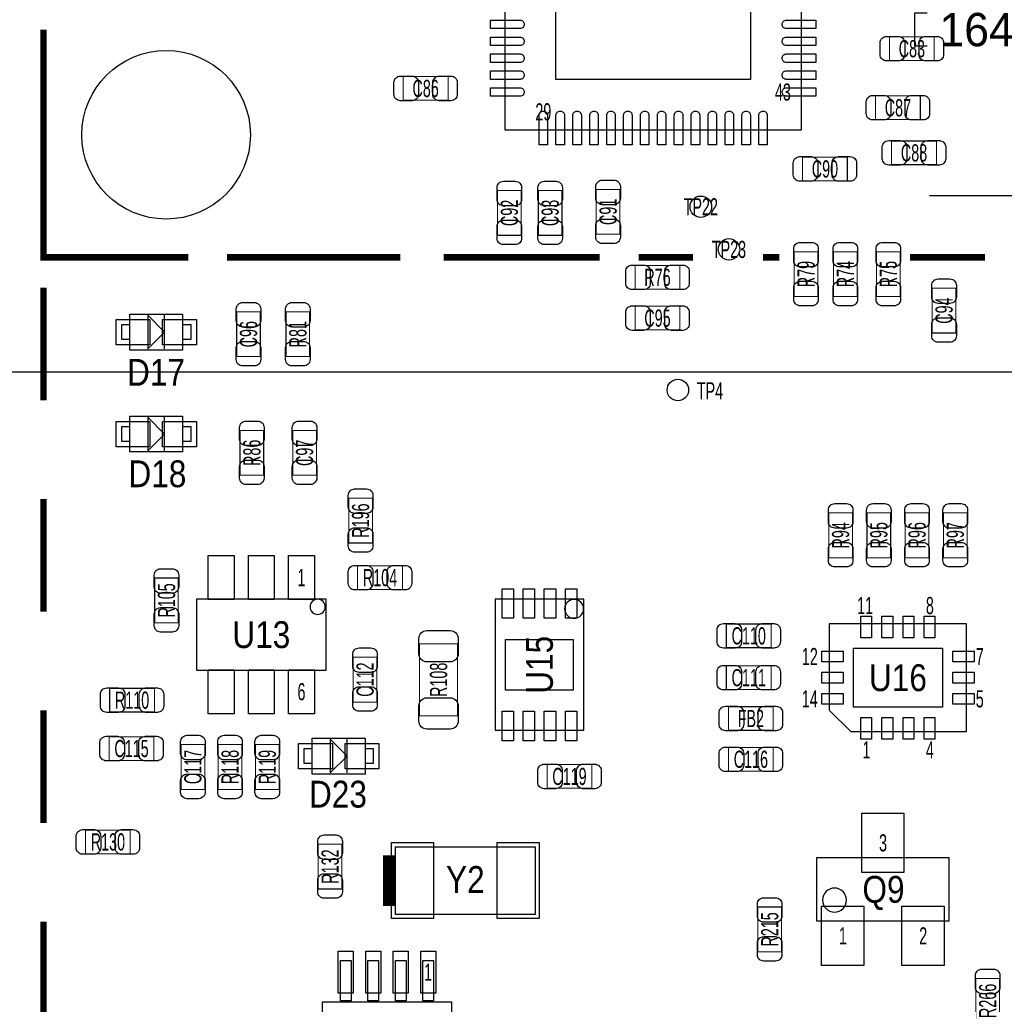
# Model space of a CAD drawing. Extents: x -31 to 174, y -12 to 124.
# Tile 3 of 20: x 13 to 36, y 23 to 47. Entities that reach past the tile are written whole.
import ezdxf
from ezdxf.enums import TextEntityAlignment as Align

# ---------------------------------------------------------------- set-up
doc = ezdxf.new("R2010")
doc.units = 0
for name, color, linetype in [('BG_DIMENSION', 1, 'CONTINUOUS'), ('PG_ASSEMBLY_TOP', 140, 'CONTINUOUS'), ('PIN_BOTTOM', 2, 'CONTINUOUS'), ('PIN_TOP', 160, 'CONTINUOUS'), ('RD_ASSEMBLY_TOP', 140, 'CONTINUOUS')]:
    doc.layers.add(name, color=color, linetype=linetype)

msp = doc.modelspace()

# ---------------------------------------------------------------- linework, layer by layer
at = {"layer": 'BG_DIMENSION'}
for points in [[(34.09188, 45.88002), (33.79978, 45.88002), (33.79978, 46.66742), (34.09188, 46.66742)], [(47.008288, 42.340784), (34.144458, 42.340784)], [(44.845478, 38.17112), (-28.512262, 38.17112)], [(44.845478, 38.17112), (34.144458, 38.17112)]]:
    msp.add_lwpolyline(points, dxfattribs=at)
at = {"layer": 'PG_ASSEMBLY_TOP'}
for points in [[(31.10992, 43.89628), (24.10968, 43.89628), (24.10968, 50.89652), (31.10992, 50.89652), (31.10992, 43.89628)], [(16.474694, 38.691058), (15.224506, 38.691058), (15.224506, 39.540942), (16.474694, 39.540942), (16.474694, 38.691058)], [(15.649702, 38.71595), (16.049498, 39.116), (15.649702, 39.51605), (15.649702, 38.71595)], [(16.049498, 38.71595), (16.049498, 39.51605)], [(15.024608, 39.285926), (15.024608, 38.946074), (15.224506, 38.946074), (15.224506, 39.285926), (15.024608, 39.285926)], [(16.474694, 39.285926), (16.474694, 38.946074), (16.674592, 38.946074), (16.674592, 39.285926), (16.474694, 39.285926)], [(16.474694, 36.278058), (15.224506, 36.278058), (15.224506, 37.127942), (16.474694, 37.127942), (16.474694, 36.278058)], [(15.649702, 36.30295), (16.049498, 36.703), (15.649702, 37.10305), (15.649702, 36.30295)], [(16.049498, 36.30295), (16.049498, 37.10305)], [(15.024608, 36.872926), (15.024608, 36.533074), (15.224506, 36.533074), (15.224506, 36.872926), (15.024608, 36.872926)], [(16.474694, 36.872926), (16.474694, 36.533074), (16.674592, 36.533074), (16.674592, 36.872926), (16.474694, 36.872926)], [(19.860768, 31.105094), (16.812768, 31.105094), (16.812768, 32.806894), (19.860768, 32.806894), (19.860768, 31.105094)], [(25.967436, 32.791908), (23.867364, 32.791908), (23.867364, 29.692092), (25.967436, 29.692092), (25.967436, 32.791908)], [(32.283908, 29.66212), (35.026092, 29.66212), (35.026092, 32.21228), (31.775908, 32.21228), (31.775908, 30.17012), (32.283908, 29.66212)], [(20.792694, 28.658058), (19.542506, 28.658058), (19.542506, 29.507942), (20.792694, 29.507942), (20.792694, 28.658058)], [(19.967702, 28.68295), (20.367498, 29.083), (19.967702, 29.48305), (19.967702, 28.68295)], [(20.367498, 28.68295), (20.367498, 29.48305)], [(19.342608, 29.252926), (19.342608, 28.913074), (19.542506, 28.913074), (19.542506, 29.252926), (19.342608, 29.252926)], [(20.792694, 29.252926), (20.792694, 28.913074), (20.992592, 28.913074), (20.992592, 29.252926), (20.792694, 29.252926)], [(31.483554, 25.178512), (31.483554, 26.678636), (34.60369, 26.678636), (34.60369, 25.178512), (31.483554, 25.178512)]]:
    msp.add_lwpolyline(points, dxfattribs=at)
for points, const_width in [([(13.184378, 46.270164), (13.184378, 42.786554)], 0.1524), ([(34.261298, 46.101508), (34.261298, 45.541692), (33.201102, 45.541692), (33.201102, 46.101508), (34.261298, 46.101508)], 0.024892), ([(22.755098, 45.161708), (22.755098, 44.601892), (21.694902, 44.601892), (21.694902, 45.161708), (22.755098, 45.161708)], 0.024892), ([(32.870902, 44.144692), (32.870902, 44.704508), (33.931098, 44.704508), (33.931098, 44.144692), (32.870902, 44.144692)], 0.024892), ([(13.184378, 43.985942), (13.184378, 40.884094), (16.60652, 40.884094)], 0.1524), ([(33.251902, 43.077892), (33.251902, 43.637708), (34.312098, 43.637708), (34.312098, 43.077892), (33.251902, 43.077892)], 0.024892), ([(31.143702, 42.696892), (31.143702, 43.256708), (32.203898, 43.256708), (32.203898, 42.696892), (31.143702, 42.696892)], 0.024892), ([(23.926292, 42.465498), (24.486108, 42.465498), (24.486108, 41.405302), (23.926292, 41.405302), (23.926292, 42.465498)], 0.024892), ([(24.891492, 42.465498), (25.451308, 42.465498), (25.451308, 41.405302), (24.891492, 41.405302), (24.891492, 42.465498)], 0.024892), ([(26.263092, 42.490898), (26.822908, 42.490898), (26.822908, 41.430702), (26.263092, 41.430702), (26.263092, 42.490898)], 0.024892), ([(31.506668, 39.957502), (30.946852, 39.957502), (30.946852, 41.017698), (31.506668, 41.017698), (31.506668, 39.957502)], 0.024892), ([(32.436308, 39.957502), (31.876492, 39.957502), (31.876492, 41.017698), (32.436308, 41.017698), (32.436308, 39.957502)], 0.024892), ([(33.452308, 39.957502), (32.892492, 39.957502), (32.892492, 41.017698), (33.452308, 41.017698), (33.452308, 39.957502)], 0.024892), ([(17.52854, 40.884094), (21.627084, 40.884094)], 0.1524), ([(22.65172, 40.884094), (26.340054, 40.884094)], 0.1524), ([(27.262328, 40.884094), (28.5496, 40.884094)], 0.1524), ([(30.21076, 40.884094), (30.59176, 40.884094)], 0.1524), ([(33.68802, 40.884094), (35.459162, 40.884094)], 0.1524), ([(27.181302, 40.131492), (27.181302, 40.691308), (28.241498, 40.691308), (28.241498, 40.131492), (27.181302, 40.131492)], 0.024892), ([(13.184378, 40.16375), (13.184378, 37.499798)], 0.1524), ([(34.213292, 40.154098), (34.773108, 40.154098), (34.773108, 39.093902), (34.213292, 39.093902), (34.213292, 40.154098)], 0.024892), ([(28.241498, 39.726108), (28.241498, 39.166292), (27.181302, 39.166292), (27.181302, 39.726108), (28.241498, 39.726108)], 0.024892), ([(17.754092, 39.595298), (18.313908, 39.595298), (18.313908, 38.535102), (17.754092, 38.535102), (17.754092, 39.595298)], 0.024892), ([(19.480276, 38.535102), (18.92046, 38.535102), (18.92046, 39.595298), (19.480276, 39.595298), (19.480276, 38.535102)], 0.024892), ([(17.832324, 36.788598), (18.39214, 36.788598), (18.39214, 35.728402), (17.832324, 35.728402), (17.832324, 36.788598)], 0.024892), ([(19.63928, 35.728402), (19.079464, 35.728402), (19.079464, 36.788598), (19.63928, 36.788598), (19.63928, 35.728402)], 0.024892), ([(13.184378, 35.16376), (13.184378, 32.499808)], 0.1524), ([(20.965414, 34.1249), (20.405598, 34.1249), (20.405598, 35.185096), (20.965414, 35.185096), (20.965414, 34.1249)], 0.024892), ([(32.324548, 33.77692), (31.764732, 33.77692), (31.764732, 34.837116), (32.324548, 34.837116), (32.324548, 33.77692)], 0.024892), ([(33.228788, 33.77692), (32.668972, 33.77692), (32.668972, 34.837116), (33.228788, 34.837116), (33.228788, 33.77692)], 0.024892), ([(34.133028, 33.77692), (33.573212, 33.77692), (33.573212, 34.837116), (34.133028, 34.837116), (34.133028, 33.77692)], 0.024892), ([(35.037268, 33.77692), (34.477452, 33.77692), (34.477452, 34.837116), (35.037268, 34.837116), (35.037268, 33.77692)], 0.024892), ([(20.615402, 33.026096), (20.615402, 33.585912), (21.675598, 33.585912), (21.675598, 33.026096), (20.615402, 33.026096)], 0.024892), ([(16.372332, 32.235902), (15.812516, 32.235902), (15.812516, 33.296098), (16.372332, 33.296098), (16.372332, 32.235902)], 0.024892), ([(30.400498, 32.207708), (30.400498, 31.647892), (29.340302, 31.647892), (29.340302, 32.207708), (30.400498, 32.207708)], 0.024892), ([(22.979888, 30.036516), (22.079712, 30.036516), (22.079712, 31.736284), (22.979888, 31.736284), (22.979888, 30.036516)], 0.024892), ([(21.071332, 30.361382), (20.511516, 30.361382), (20.511516, 31.421578), (21.071332, 31.421578), (21.071332, 30.361382)], 0.024892), ([(30.400498, 31.217108), (30.400498, 30.657292), (29.340302, 30.657292), (29.340302, 31.217108), (30.400498, 31.217108)], 0.024892), ([(14.748002, 30.125924), (14.748002, 30.68574), (15.808198, 30.68574), (15.808198, 30.125924), (14.748002, 30.125924)], 0.024892), ([(13.184378, 30.16377), (13.184378, 27.499818)], 0.1524), ([(29.391102, 29.692092), (29.391102, 30.251908), (30.451298, 30.251908), (30.451298, 29.692092), (29.391102, 29.692092)], 0.024892), ([(15.795498, 29.540708), (15.795498, 28.980892), (14.735302, 28.980892), (14.735302, 29.540708), (15.795498, 29.540708)], 0.024892), ([(16.437356, 29.354018), (16.997172, 29.354018), (16.997172, 28.293822), (16.437356, 28.293822), (16.437356, 29.354018)], 0.024892), ([(17.877028, 28.293822), (17.317212, 28.293822), (17.317212, 29.354018), (17.877028, 29.354018), (17.877028, 28.293822)], 0.024892), ([(18.197068, 29.354018), (18.756884, 29.354018), (18.756884, 28.293822), (18.197068, 28.293822), (18.197068, 29.354018)], 0.024892), ([(29.391102, 28.726892), (29.391102, 29.286708), (30.451298, 29.286708), (30.451298, 28.726892), (29.391102, 28.726892)], 0.024892), ([(26.158698, 28.880308), (26.158698, 28.320492), (25.098502, 28.320492), (25.098502, 28.880308), (26.158698, 28.880308)], 0.024892), ([(14.176502, 26.771092), (14.176502, 27.330908), (15.236698, 27.330908), (15.236698, 26.771092), (14.176502, 26.771092)], 0.024892), ([(20.244308, 25.936702), (19.684492, 25.936702), (19.684492, 26.996898), (20.244308, 26.996898), (20.244308, 25.936702)], 0.024892), ([(21.36394, 26.73604), (21.36394, 25.53716)], 0.29972), ([(30.646624, 24.450294), (30.086808, 24.450294), (30.086808, 25.51049), (30.646624, 25.51049), (30.646624, 24.450294)], 0.024892), ([(13.184378, 25.16378), (13.184378, 22.499828)], 0.1524), ([(35.804348, 22.759162), (35.244532, 22.759162), (35.244532, 23.819358), (35.804348, 23.819358), (35.804348, 22.759162)], 0.024892)]:
    msp.add_lwpolyline(points, dxfattribs=dict(at, const_width=const_width))
msp.add_lwpolyline([(19.849338, 32.6136, 1), (19.490182, 32.6136, 1), (19.849338, 32.6136)], format="xyb", dxfattribs=at)
for points in [[(25.961594, 32.56534, 1), (25.513998, 32.565548, 1)], [(32.184594, 25.674574, 1), (31.61665, 25.674574, 1)]]:
    msp.add_lwpolyline(points, format="xyb", close=True, dxfattribs=at)
for points in [[(21.5138, 25.3365), (21.5138, 26.9367), (24.8158, 26.9367), (24.8158, 25.3365)], [(20.210526, 23.292308), (20.210526, 24.242522), (20.460716, 24.242522), (20.460716, 23.292308)], [(20.860512, 23.292308), (20.860512, 24.242522), (21.110702, 24.242522), (21.110702, 23.292308)], [(21.510498, 23.292308), (21.510498, 24.242522), (21.760688, 24.242522), (21.760688, 23.292308)], [(22.160484, 23.292308), (22.160484, 24.242522), (22.410674, 24.242522), (22.410674, 23.292308)], [(19.785584, 20.217384), (19.785584, 23.267416), (22.835616, 23.267416), (22.835616, 20.217384)]]:
    msp.add_lwpolyline(points, close=True, dxfattribs=at)
at = {"layer": 'PIN_BOTTOM'}
msp.add_circle((16.084296, 43.784266), 1.9939, dxfattribs=at)
at = {"layer": 'PIN_TOP'}
for points in [[(29.90977, 45.09643), (25.30983, 45.09643), (25.30983, 49.69637), (29.90977, 49.69637)], [(15.69974, 39.415974), (15.69974, 38.816026), (14.89964, 38.816026), (14.89964, 39.415974)], [(16.79956, 39.415974), (16.79956, 38.816026), (15.99946, 38.816026), (15.99946, 39.415974)], [(15.69974, 37.002974), (15.69974, 36.403026), (14.89964, 36.403026), (14.89964, 37.002974)], [(16.79956, 37.002974), (16.79956, 36.403026), (15.99946, 36.403026), (15.99946, 37.002974)], [(17.082008, 33.826704), (17.691608, 33.826704), (17.691608, 32.785304), (17.082008, 32.785304)], [(18.031968, 33.826704), (18.641568, 33.826704), (18.641568, 32.785304), (18.031968, 32.785304)], [(18.981928, 33.826704), (19.591528, 33.826704), (19.591528, 32.785304), (18.981928, 32.785304)], [(24.032337, 33.042098), (24.302339, 33.042098), (24.302339, 32.342074), (24.032337, 32.342074)], [(24.532463, 33.042098), (24.802465, 33.042098), (24.802465, 32.342074), (24.532463, 32.342074)], [(25.032335, 33.042098), (25.302337, 33.042098), (25.302337, 32.342074), (25.032335, 32.342074)], [(25.532461, 33.042098), (25.802463, 33.042098), (25.802463, 32.342074), (25.532461, 32.342074)], [(32.523938, 31.883096), (32.523938, 32.391096), (32.777938, 32.391096), (32.777938, 31.883096)], [(33.024064, 31.883096), (33.024064, 32.391096), (33.278064, 32.391096), (33.278064, 31.883096)], [(33.523936, 31.883096), (33.523936, 32.391096), (33.777936, 32.391096), (33.777936, 31.883096)], [(34.024062, 31.883096), (34.024062, 32.391096), (34.278062, 32.391096), (34.278062, 31.883096)], [(24.1173, 30.642052), (24.1173, 31.841948), (25.717246, 31.841948), (25.717246, 30.642052)], [(31.597092, 31.310326), (31.597092, 31.564326), (32.105092, 31.564326), (32.105092, 31.310326)], [(32.3469, 30.2387), (32.3469, 31.6357), (34.4551, 31.6357), (34.4551, 30.2387)], [(34.696908, 31.310326), (34.696908, 31.564326), (35.204908, 31.564326), (35.204908, 31.310326)], [(17.082008, 31.126684), (17.691608, 31.126684), (17.691608, 30.085284), (17.082008, 30.085284)], [(18.031968, 31.126684), (18.641568, 31.126684), (18.641568, 30.085284), (18.031968, 30.085284)], [(18.981928, 31.126684), (19.591528, 31.126684), (19.591528, 30.085284), (18.981928, 30.085284)], [(31.597092, 30.8102), (31.597092, 31.0642), (32.105092, 31.0642), (32.105092, 30.8102)], [(34.696908, 30.8102), (34.696908, 31.0642), (35.204908, 31.0642), (35.204908, 30.8102)], [(31.597092, 30.310074), (31.597092, 30.564074), (32.105092, 30.564074), (32.105092, 30.310074)], [(34.696908, 30.310074), (34.696908, 30.564074), (35.204908, 30.564074), (35.204908, 30.310074)], [(24.032337, 30.141926), (24.302339, 30.141926), (24.302339, 29.441902), (24.032337, 29.441902)], [(24.532463, 30.141926), (24.802465, 30.141926), (24.802465, 29.441902), (24.532463, 29.441902)], [(25.032335, 30.141926), (25.302337, 30.141926), (25.302337, 29.441902), (25.032335, 29.441902)], [(25.532461, 30.141926), (25.802463, 30.141926), (25.802463, 29.441902), (25.532461, 29.441902)], [(32.523938, 29.483304), (32.523938, 29.991304), (32.777938, 29.991304), (32.777938, 29.483304)], [(33.024064, 29.483304), (33.024064, 29.991304), (33.278064, 29.991304), (33.278064, 29.483304)], [(33.523936, 29.483304), (33.523936, 29.991304), (33.777936, 29.991304), (33.777936, 29.483304)], [(34.024062, 29.483304), (34.024062, 29.991304), (34.278062, 29.991304), (34.278062, 29.483304)], [(20.01774, 29.382974), (20.01774, 28.783026), (19.21764, 28.783026), (19.21764, 29.382974)], [(21.11756, 29.382974), (21.11756, 28.783026), (20.31746, 28.783026), (20.31746, 29.382974)], [(32.543496, 26.328624), (32.543496, 27.728672), (33.543494, 27.728672), (33.543494, 26.328624)], [(21.41982, 25.2349), (21.41982, 27.0383), (22.41042, 27.0383), (22.41042, 25.2349)], [(23.91918, 25.2349), (23.91918, 27.0383), (24.90978, 27.0383), (24.90978, 25.2349)], [(31.593536, 24.128476), (31.593536, 25.528524), (32.593534, 25.528524), (32.593534, 24.128476)], [(33.493456, 24.128476), (33.493456, 25.528524), (34.493454, 25.528524), (34.493454, 24.128476)], [(20.513294, 24.46274), (20.513294, 23.47214), (20.157694, 23.47214), (20.157694, 24.46274)], [(21.16328, 24.46274), (21.16328, 23.47214), (20.80768, 23.47214), (20.80768, 24.46274)], [(21.81352, 24.46274), (21.81352, 23.47214), (21.45792, 23.47214), (21.45792, 24.46274)], [(22.463506, 24.46274), (22.463506, 23.47214), (22.107906, 23.47214), (22.107906, 24.46274)]]:
    msp.add_lwpolyline(points, close=True, dxfattribs=at)
for points in [[(24.459692, 46.496478, -0.414214), (24.559768, 46.396402, -0.414214), (24.459692, 46.296326), (23.759668, 46.296326), (23.759668, 46.496478)], [(30.759908, 46.296326, -0.414214), (30.659832, 46.396402, -0.414214), (30.759908, 46.496478), (31.459932, 46.496478), (31.459932, 46.296326)], [(24.459692, 46.096428, -0.414214), (24.559768, 45.996352, -0.414214), (24.459692, 45.896276), (23.759668, 45.896276), (23.759668, 46.096428)], [(30.759908, 45.896276, -0.414214), (30.659832, 45.996352, -0.414214), (30.759908, 46.096428), (31.459932, 46.096428), (31.459932, 45.896276)], [(33.131252, 46.111668), (33.41116, 46.111668, -0.414846), (33.561274, 45.961554), (33.561274, 45.681646, -0.414846), (33.41116, 45.531532), (33.131252, 45.531532, -0.414846), (32.981138, 45.681646), (32.981138, 45.961554, -0.414846)], [(34.331148, 45.531532), (34.05124, 45.531532, -0.414846), (33.901126, 45.681646), (33.901126, 45.961554, -0.414846), (34.05124, 46.111668), (34.331148, 46.111668, -0.414846), (34.481262, 45.961554), (34.481262, 45.681646, -0.414846)], [(24.459692, 45.696378, -0.414214), (24.559768, 45.596302, -0.414214), (24.459692, 45.496226), (23.759668, 45.496226), (23.759668, 45.696378)], [(30.759908, 45.496226, -0.414214), (30.659832, 45.596302, -0.414214), (30.759908, 45.696378), (31.459932, 45.696378), (31.459932, 45.496226)], [(24.459692, 45.296582, -0.414214), (24.559768, 45.196506, -0.414214), (24.459692, 45.09643), (23.759668, 45.09643), (23.759668, 45.296582)], [(30.759908, 45.09643, -0.414214), (30.659832, 45.196506, -0.414214), (30.759908, 45.296582), (31.459932, 45.296582), (31.459932, 45.09643)], [(21.625052, 45.171868), (21.90496, 45.171868, -0.414846), (22.055074, 45.021754), (22.055074, 44.741846, -0.414846), (21.90496, 44.591732), (21.625052, 44.591732, -0.414846), (21.474938, 44.741846), (21.474938, 45.021754, -0.414846)], [(22.824948, 44.591732), (22.54504, 44.591732, -0.414846), (22.394926, 44.741846), (22.394926, 45.021754, -0.414846), (22.54504, 45.171868), (22.824948, 45.171868, -0.414846), (22.975062, 45.021754), (22.975062, 44.741846, -0.414846)], [(24.459692, 44.896532, -0.414214), (24.559768, 44.796456, -0.414214), (24.459692, 44.69638), (23.759668, 44.69638), (23.759668, 44.896532)], [(30.759908, 44.69638, -0.414214), (30.659832, 44.796456, -0.414214), (30.759908, 44.896532), (31.459932, 44.896532), (31.459932, 44.69638)], [(32.801052, 44.714668), (33.08096, 44.714668, -0.414846), (33.231074, 44.564554), (33.231074, 44.284646, -0.414846), (33.08096, 44.134532), (32.801052, 44.134532, -0.414846), (32.650938, 44.284646), (32.650938, 44.564554, -0.414846)], [(34.000948, 44.134532), (33.72104, 44.134532, -0.414846), (33.570926, 44.284646), (33.570926, 44.564554, -0.414846), (33.72104, 44.714668), (34.000948, 44.714668, -0.414846), (34.151062, 44.564554), (34.151062, 44.284646, -0.414846)], [(24.90978, 44.246292, -0.414214), (25.009856, 44.346368, -0.414214), (25.109932, 44.246292), (25.109932, 43.546268), (24.90978, 43.546268)], [(25.30983, 44.246292, -0.414214), (25.409906, 44.346368, -0.414214), (25.509982, 44.246292), (25.509982, 43.546268), (25.30983, 43.546268)], [(25.709626, 44.246292, -0.414214), (25.809702, 44.346368, -0.414214), (25.909778, 44.246292), (25.909778, 43.546268), (25.709626, 43.546268)], [(26.109676, 44.246292, -0.414214), (26.209752, 44.346368, -0.414214), (26.309828, 44.246292), (26.309828, 43.546268), (26.109676, 43.546268)], [(26.509726, 44.246292, -0.414214), (26.609802, 44.346368, -0.414214), (26.709878, 44.246292), (26.709878, 43.546268), (26.509726, 43.546268)], [(26.909776, 44.246292, -0.414214), (27.009852, 44.346368, -0.414214), (27.109928, 44.246292), (27.109928, 43.546268), (26.909776, 43.546268)], [(27.309826, 44.246292, -0.414214), (27.409902, 44.346368, -0.414214), (27.509978, 44.246292), (27.509978, 43.546268), (27.309826, 43.546268)], [(27.709622, 44.246292, -0.414214), (27.809698, 44.346368, -0.414214), (27.909774, 44.246292), (27.909774, 43.546268), (27.709622, 43.546268)], [(28.109672, 44.246292, -0.414214), (28.209748, 44.346368, -0.414214), (28.309824, 44.246292), (28.309824, 43.546268), (28.109672, 43.546268)], [(28.509722, 44.246292, -0.414214), (28.609798, 44.346368, -0.414214), (28.709874, 44.246292), (28.709874, 43.546268), (28.509722, 43.546268)], [(28.909772, 44.246292, -0.414214), (29.009848, 44.346368, -0.414214), (29.109924, 44.246292), (29.109924, 43.546268), (28.909772, 43.546268)], [(29.309822, 44.246292, -0.414214), (29.409898, 44.346368, -0.414214), (29.509974, 44.246292), (29.509974, 43.546268), (29.309822, 43.546268)], [(29.709618, 44.246292, -0.414214), (29.809694, 44.346368, -0.414214), (29.90977, 44.246292), (29.90977, 43.546268), (29.709618, 43.546268)], [(30.109668, 44.246292, -0.414214), (30.209744, 44.346368, -0.414214), (30.30982, 44.246292), (30.30982, 43.546268), (30.109668, 43.546268)], [(33.182052, 43.647868), (33.46196, 43.647868, -0.414846), (33.612074, 43.497754), (33.612074, 43.217846, -0.414846), (33.46196, 43.067732), (33.182052, 43.067732, -0.414846), (33.031938, 43.217846), (33.031938, 43.497754, -0.414846)], [(34.381948, 43.067732), (34.10204, 43.067732, -0.414846), (33.951926, 43.217846), (33.951926, 43.497754, -0.414846), (34.10204, 43.647868), (34.381948, 43.647868, -0.414846), (34.532062, 43.497754), (34.532062, 43.217846, -0.414846)], [(31.073852, 43.266868), (31.35376, 43.266868, -0.414846), (31.503874, 43.116754), (31.503874, 42.836846, -0.414846), (31.35376, 42.686732), (31.073852, 42.686732, -0.414846), (30.923738, 42.836846), (30.923738, 43.116754, -0.414846)], [(32.273748, 42.686732), (31.99384, 42.686732, -0.414846), (31.843726, 42.836846), (31.843726, 43.116754, -0.414846), (31.99384, 43.266868), (32.273748, 43.266868, -0.414846), (32.423862, 43.116754), (32.423862, 42.836846, -0.414846)], [(24.496268, 42.535348), (24.496268, 42.25544, -0.414846), (24.346154, 42.105326), (24.066246, 42.105326, -0.414846), (23.916132, 42.25544), (23.916132, 42.535348, -0.414846), (24.066246, 42.685462), (24.346154, 42.685462, -0.414846)], [(25.461468, 42.535348), (25.461468, 42.25544, -0.414846), (25.311354, 42.105326), (25.031446, 42.105326, -0.414846), (24.881332, 42.25544), (24.881332, 42.535348, -0.414846), (25.031446, 42.685462), (25.311354, 42.685462, -0.414846)], [(26.833068, 42.560748), (26.833068, 42.28084, -0.414846), (26.682954, 42.130726), (26.403046, 42.130726, -0.414846), (26.252932, 42.28084), (26.252932, 42.560748, -0.414846), (26.403046, 42.710862), (26.682954, 42.710862, -0.414846)], [(23.916132, 41.335452), (23.916132, 41.61536, -0.414846), (24.066246, 41.765474), (24.346154, 41.765474, -0.414846), (24.496268, 41.61536), (24.496268, 41.335452, -0.414846), (24.346154, 41.185338), (24.066246, 41.185338, -0.414846)], [(24.881332, 41.335452), (24.881332, 41.61536, -0.414846), (25.031446, 41.765474), (25.311354, 41.765474, -0.414846), (25.461468, 41.61536), (25.461468, 41.335452, -0.414846), (25.311354, 41.185338), (25.031446, 41.185338, -0.414846)], [(26.252932, 41.360852), (26.252932, 41.64076, -0.414846), (26.403046, 41.790874), (26.682954, 41.790874, -0.414846), (26.833068, 41.64076), (26.833068, 41.360852, -0.414846), (26.682954, 41.210738), (26.403046, 41.210738, -0.414846)], [(31.516828, 41.087548), (31.516828, 40.80764, -0.414846), (31.366714, 40.657526), (31.086806, 40.657526, -0.414846), (30.936692, 40.80764), (30.936692, 41.087548, -0.414846), (31.086806, 41.237662), (31.366714, 41.237662, -0.414846)], [(32.446468, 41.087548), (32.446468, 40.80764, -0.414846), (32.296354, 40.657526), (32.016446, 40.657526, -0.414846), (31.866332, 40.80764), (31.866332, 41.087548, -0.414846), (32.016446, 41.237662), (32.296354, 41.237662, -0.414846)], [(33.462468, 41.087548), (33.462468, 40.80764, -0.414846), (33.312354, 40.657526), (33.032446, 40.657526, -0.414846), (32.882332, 40.80764), (32.882332, 41.087548, -0.414846), (33.032446, 41.237662), (33.312354, 41.237662, -0.414846)], [(27.111452, 40.701468), (27.39136, 40.701468, -0.414846), (27.541474, 40.551354), (27.541474, 40.271446, -0.414846), (27.39136, 40.121332), (27.111452, 40.121332, -0.414846), (26.961338, 40.271446), (26.961338, 40.551354, -0.414846)], [(28.311348, 40.121332), (28.03144, 40.121332, -0.414846), (27.881326, 40.271446), (27.881326, 40.551354, -0.414846), (28.03144, 40.701468), (28.311348, 40.701468, -0.414846), (28.461462, 40.551354), (28.461462, 40.271446, -0.414846)], [(30.936692, 39.887652), (30.936692, 40.16756, -0.414846), (31.086806, 40.317674), (31.366714, 40.317674, -0.414846), (31.516828, 40.16756), (31.516828, 39.887652, -0.414846), (31.366714, 39.737538), (31.086806, 39.737538, -0.414846)], [(31.866332, 39.887652), (31.866332, 40.16756, -0.414846), (32.016446, 40.317674), (32.296354, 40.317674, -0.414846), (32.446468, 40.16756), (32.446468, 39.887652, -0.414846), (32.296354, 39.737538), (32.016446, 39.737538, -0.414846)], [(32.882332, 39.887652), (32.882332, 40.16756, -0.414846), (33.032446, 40.317674), (33.312354, 40.317674, -0.414846), (33.462468, 40.16756), (33.462468, 39.887652, -0.414846), (33.312354, 39.737538), (33.032446, 39.737538, -0.414846)], [(34.783268, 40.223948), (34.783268, 39.94404, -0.414846), (34.633154, 39.793926), (34.353246, 39.793926, -0.414846), (34.203132, 39.94404), (34.203132, 40.223948, -0.414846), (34.353246, 40.374062), (34.633154, 40.374062, -0.414846)], [(18.324068, 39.665148), (18.324068, 39.38524, -0.414846), (18.173954, 39.235126), (17.894046, 39.235126, -0.414846), (17.743932, 39.38524), (17.743932, 39.665148, -0.414846), (17.894046, 39.815262), (18.173954, 39.815262, -0.414846)], [(19.490436, 39.665148), (19.490436, 39.38524, -0.414846), (19.340322, 39.235126), (19.060414, 39.235126, -0.414846), (18.9103, 39.38524), (18.9103, 39.665148, -0.414846), (19.060414, 39.815262), (19.340322, 39.815262, -0.414846)], [(27.111452, 39.736268), (27.39136, 39.736268, -0.414846), (27.541474, 39.586154), (27.541474, 39.306246, -0.414846), (27.39136, 39.156132), (27.111452, 39.156132, -0.414846), (26.961338, 39.306246), (26.961338, 39.586154, -0.414846)], [(28.311348, 39.156132), (28.03144, 39.156132, -0.414846), (27.881326, 39.306246), (27.881326, 39.586154, -0.414846), (28.03144, 39.736268), (28.311348, 39.736268, -0.414846), (28.461462, 39.586154), (28.461462, 39.306246, -0.414846)], [(34.203132, 39.024052), (34.203132, 39.30396, -0.414846), (34.353246, 39.454074), (34.633154, 39.454074, -0.414846), (34.783268, 39.30396), (34.783268, 39.024052, -0.414846), (34.633154, 38.873938), (34.353246, 38.873938, -0.414846)], [(17.743932, 38.465252), (17.743932, 38.74516, -0.414846), (17.894046, 38.895274), (18.173954, 38.895274, -0.414846), (18.324068, 38.74516), (18.324068, 38.465252, -0.414846), (18.173954, 38.315138), (17.894046, 38.315138, -0.414846)], [(18.9103, 38.465252), (18.9103, 38.74516, -0.414846), (19.060414, 38.895274), (19.340322, 38.895274, -0.414846), (19.490436, 38.74516), (19.490436, 38.465252, -0.414846), (19.340322, 38.315138), (19.060414, 38.315138, -0.414846)], [(18.4023, 36.858448), (18.4023, 36.57854, -0.414846), (18.252186, 36.428426), (17.972278, 36.428426, -0.414846), (17.822164, 36.57854), (17.822164, 36.858448, -0.414846), (17.972278, 37.008562), (18.252186, 37.008562, -0.414846)], [(19.64944, 36.858448), (19.64944, 36.57854, -0.414846), (19.499326, 36.428426), (19.219418, 36.428426, -0.414846), (19.069304, 36.57854), (19.069304, 36.858448, -0.414846), (19.219418, 37.008562), (19.499326, 37.008562, -0.414846)], [(17.822164, 35.658552), (17.822164, 35.93846, -0.414846), (17.972278, 36.088574), (18.252186, 36.088574, -0.414846), (18.4023, 35.93846), (18.4023, 35.658552, -0.414846), (18.252186, 35.508438), (17.972278, 35.508438, -0.414846)], [(19.069304, 35.658552), (19.069304, 35.93846, -0.414846), (19.219418, 36.088574), (19.499326, 36.088574, -0.414846), (19.64944, 35.93846), (19.64944, 35.658552, -0.414846), (19.499326, 35.508438), (19.219418, 35.508438, -0.414846)], [(20.975574, 35.254946), (20.975574, 34.975038, -0.414846), (20.82546, 34.824924), (20.545552, 34.824924, -0.414846), (20.395438, 34.975038), (20.395438, 35.254946, -0.414846), (20.545552, 35.40506), (20.82546, 35.40506, -0.414846)], [(32.334708, 34.906966), (32.334708, 34.627058, -0.414846), (32.184594, 34.476944), (31.904686, 34.476944, -0.414846), (31.754572, 34.627058), (31.754572, 34.906966, -0.414846), (31.904686, 35.05708), (32.184594, 35.05708, -0.414846)], [(33.238948, 34.906966), (33.238948, 34.627058, -0.414846), (33.088834, 34.476944), (32.808926, 34.476944, -0.414846), (32.658812, 34.627058), (32.658812, 34.906966, -0.414846), (32.808926, 35.05708), (33.088834, 35.05708, -0.414846)], [(34.143188, 34.906966), (34.143188, 34.627058, -0.414846), (33.993074, 34.476944), (33.713166, 34.476944, -0.414846), (33.563052, 34.627058), (33.563052, 34.906966, -0.414846), (33.713166, 35.05708), (33.993074, 35.05708, -0.414846)], [(35.047428, 34.906966), (35.047428, 34.627058, -0.414846), (34.897314, 34.476944), (34.617406, 34.476944, -0.414846), (34.467292, 34.627058), (34.467292, 34.906966, -0.414846), (34.617406, 35.05708), (34.897314, 35.05708, -0.414846)], [(20.395438, 34.05505), (20.395438, 34.334958, -0.414846), (20.545552, 34.485072), (20.82546, 34.485072, -0.414846), (20.975574, 34.334958), (20.975574, 34.05505, -0.414846), (20.82546, 33.904936), (20.545552, 33.904936, -0.414846)], [(31.754572, 33.70707), (31.754572, 33.986978, -0.414846), (31.904686, 34.137092), (32.184594, 34.137092, -0.414846), (32.334708, 33.986978), (32.334708, 33.70707, -0.414846), (32.184594, 33.556956), (31.904686, 33.556956, -0.414846)], [(32.658812, 33.70707), (32.658812, 33.986978, -0.414846), (32.808926, 34.137092), (33.088834, 34.137092, -0.414846), (33.238948, 33.986978), (33.238948, 33.70707, -0.414846), (33.088834, 33.556956), (32.808926, 33.556956, -0.414846)], [(33.563052, 33.70707), (33.563052, 33.986978, -0.414846), (33.713166, 34.137092), (33.993074, 34.137092, -0.414846), (34.143188, 33.986978), (34.143188, 33.70707, -0.414846), (33.993074, 33.556956), (33.713166, 33.556956, -0.414846)], [(34.467292, 33.70707), (34.467292, 33.986978, -0.414846), (34.617406, 34.137092), (34.897314, 34.137092, -0.414846), (35.047428, 33.986978), (35.047428, 33.70707, -0.414846), (34.897314, 33.556956), (34.617406, 33.556956, -0.414846)], [(20.545552, 33.596072), (20.82546, 33.596072, -0.414846), (20.975574, 33.445958), (20.975574, 33.16605, -0.414846), (20.82546, 33.015936), (20.545552, 33.015936, -0.414846), (20.395438, 33.16605), (20.395438, 33.445958, -0.414846)], [(21.745448, 33.015936), (21.46554, 33.015936, -0.414846), (21.315426, 33.16605), (21.315426, 33.445958, -0.414846), (21.46554, 33.596072), (21.745448, 33.596072, -0.414846), (21.895562, 33.445958), (21.895562, 33.16605, -0.414846)], [(16.382492, 33.365948), (16.382492, 33.08604, -0.414846), (16.232378, 32.935926), (15.95247, 32.935926, -0.414846), (15.802356, 33.08604), (15.802356, 33.365948, -0.414846), (15.95247, 33.516062), (16.232378, 33.516062, -0.414846)], [(15.802356, 32.166052), (15.802356, 32.44596, -0.414846), (15.95247, 32.596074), (16.232378, 32.596074, -0.414846), (16.382492, 32.44596), (16.382492, 32.166052, -0.414846), (16.232378, 32.015938), (15.95247, 32.015938, -0.414846)], [(29.270452, 32.217868), (29.55036, 32.217868, -0.414846), (29.700474, 32.067754), (29.700474, 31.787846, -0.414846), (29.55036, 31.637732), (29.270452, 31.637732, -0.414846), (29.120338, 31.787846), (29.120338, 32.067754, -0.414846)], [(30.470348, 31.637732), (30.19044, 31.637732, -0.414846), (30.040326, 31.787846), (30.040326, 32.067754, -0.414846), (30.19044, 32.217868), (30.470348, 32.217868, -0.414846), (30.620462, 32.067754), (30.620462, 31.787846, -0.414846)], [(22.994874, 31.861506), (22.994874, 31.501334, -0.414556), (22.804882, 31.311342), (22.254718, 31.311342, -0.414556), (22.064726, 31.501334), (22.064726, 31.861506, -0.414556), (22.254718, 32.051498), (22.804882, 32.051498, -0.414556)], [(21.081492, 31.491428), (21.081492, 31.21152, -0.414846), (20.931378, 31.061406), (20.65147, 31.061406, -0.414846), (20.501356, 31.21152), (20.501356, 31.491428, -0.414846), (20.65147, 31.641542), (20.931378, 31.641542, -0.414846)], [(29.270452, 31.227268), (29.55036, 31.227268, -0.414846), (29.700474, 31.077154), (29.700474, 30.797246, -0.414846), (29.55036, 30.647132), (29.270452, 30.647132, -0.414846), (29.120338, 30.797246), (29.120338, 31.077154, -0.414846)], [(30.470348, 30.647132), (30.19044, 30.647132, -0.414846), (30.040326, 30.797246), (30.040326, 31.077154, -0.414846), (30.19044, 31.227268), (30.470348, 31.227268, -0.414846), (30.620462, 31.077154), (30.620462, 30.797246, -0.414846)], [(14.678152, 30.6959), (14.95806, 30.6959, -0.414846), (15.108174, 30.545786), (15.108174, 30.265878, -0.414846), (14.95806, 30.115764), (14.678152, 30.115764, -0.414846), (14.528038, 30.265878), (14.528038, 30.545786, -0.414846)], [(15.878048, 30.115764), (15.59814, 30.115764, -0.414846), (15.448026, 30.265878), (15.448026, 30.545786, -0.414846), (15.59814, 30.6959), (15.878048, 30.6959, -0.414846), (16.028162, 30.545786), (16.028162, 30.265878, -0.414846)], [(20.501356, 30.291532), (20.501356, 30.57144, -0.414846), (20.65147, 30.721554), (20.931378, 30.721554, -0.414846), (21.081492, 30.57144), (21.081492, 30.291532, -0.414846), (20.931378, 30.141418), (20.65147, 30.141418, -0.414846)], [(22.064726, 29.911294), (22.064726, 30.271466, -0.414556), (22.254718, 30.461458), (22.804882, 30.461458, -0.414556), (22.994874, 30.271466), (22.994874, 29.911294, -0.414556), (22.804882, 29.721302), (22.254718, 29.721302, -0.414556)], [(29.321252, 30.262068), (29.60116, 30.262068, -0.414846), (29.751274, 30.111954), (29.751274, 29.832046, -0.414846), (29.60116, 29.681932), (29.321252, 29.681932, -0.414846), (29.171138, 29.832046), (29.171138, 30.111954, -0.414846)], [(30.521148, 29.681932), (30.24124, 29.681932, -0.414846), (30.091126, 29.832046), (30.091126, 30.111954, -0.414846), (30.24124, 30.262068), (30.521148, 30.262068, -0.414846), (30.671262, 30.111954), (30.671262, 29.832046, -0.414846)], [(14.665452, 29.550868), (14.94536, 29.550868, -0.414846), (15.095474, 29.400754), (15.095474, 29.120846, -0.414846), (14.94536, 28.970732), (14.665452, 28.970732, -0.414846), (14.515338, 29.120846), (14.515338, 29.400754, -0.414846)], [(15.865348, 28.970732), (15.58544, 28.970732, -0.414846), (15.435326, 29.120846), (15.435326, 29.400754, -0.414846), (15.58544, 29.550868), (15.865348, 29.550868, -0.414846), (16.015462, 29.400754), (16.015462, 29.120846, -0.414846)], [(17.007332, 29.423868), (17.007332, 29.14396, -0.414846), (16.857218, 28.993846), (16.57731, 28.993846, -0.414846), (16.427196, 29.14396), (16.427196, 29.423868, -0.414846), (16.57731, 29.573982), (16.857218, 29.573982, -0.414846)], [(17.887188, 29.423868), (17.887188, 29.14396, -0.414846), (17.737074, 28.993846), (17.457166, 28.993846, -0.414846), (17.307052, 29.14396), (17.307052, 29.423868, -0.414846), (17.457166, 29.573982), (17.737074, 29.573982, -0.414846)], [(18.767044, 29.423868), (18.767044, 29.14396, -0.414846), (18.61693, 28.993846), (18.337022, 28.993846, -0.414846), (18.186908, 29.14396), (18.186908, 29.423868, -0.414846), (18.337022, 29.573982), (18.61693, 29.573982, -0.414846)], [(29.321252, 29.296868), (29.60116, 29.296868, -0.414846), (29.751274, 29.146754), (29.751274, 28.866846, -0.414846), (29.60116, 28.716732), (29.321252, 28.716732, -0.414846), (29.171138, 28.866846), (29.171138, 29.146754, -0.414846)], [(30.521148, 28.716732), (30.24124, 28.716732, -0.414846), (30.091126, 28.866846), (30.091126, 29.146754, -0.414846), (30.24124, 29.296868), (30.521148, 29.296868, -0.414846), (30.671262, 29.146754), (30.671262, 28.866846, -0.414846)], [(25.028652, 28.890468), (25.30856, 28.890468, -0.414846), (25.458674, 28.740354), (25.458674, 28.460446, -0.414846), (25.30856, 28.310332), (25.028652, 28.310332, -0.414846), (24.878538, 28.460446), (24.878538, 28.740354, -0.414846)], [(26.228548, 28.310332), (25.94864, 28.310332, -0.414846), (25.798526, 28.460446), (25.798526, 28.740354, -0.414846), (25.94864, 28.890468), (26.228548, 28.890468, -0.414846), (26.378662, 28.740354), (26.378662, 28.460446, -0.414846)], [(16.427196, 28.223972), (16.427196, 28.50388, -0.414846), (16.57731, 28.653994), (16.857218, 28.653994, -0.414846), (17.007332, 28.50388), (17.007332, 28.223972, -0.414846), (16.857218, 28.073858), (16.57731, 28.073858, -0.414846)], [(17.307052, 28.223972), (17.307052, 28.50388, -0.414846), (17.457166, 28.653994), (17.737074, 28.653994, -0.414846), (17.887188, 28.50388), (17.887188, 28.223972, -0.414846), (17.737074, 28.073858), (17.457166, 28.073858, -0.414846)], [(18.186908, 28.223972), (18.186908, 28.50388, -0.414846), (18.337022, 28.653994), (18.61693, 28.653994, -0.414846), (18.767044, 28.50388), (18.767044, 28.223972, -0.414846), (18.61693, 28.073858), (18.337022, 28.073858, -0.414846)], [(14.106652, 27.341068), (14.38656, 27.341068, -0.414846), (14.536674, 27.190954), (14.536674, 26.911046, -0.414846), (14.38656, 26.760932), (14.106652, 26.760932, -0.414846), (13.956538, 26.911046), (13.956538, 27.190954, -0.414846)], [(15.306548, 26.760932), (15.02664, 26.760932, -0.414846), (14.876526, 26.911046), (14.876526, 27.190954, -0.414846), (15.02664, 27.341068), (15.306548, 27.341068, -0.414846), (15.456662, 27.190954), (15.456662, 26.911046, -0.414846)], [(20.254468, 27.066748), (20.254468, 26.78684, -0.414846), (20.104354, 26.636726), (19.824446, 26.636726, -0.414846), (19.674332, 26.78684), (19.674332, 27.066748, -0.414846), (19.824446, 27.216862), (20.104354, 27.216862, -0.414846)], [(19.674332, 25.866852), (19.674332, 26.14676, -0.414846), (19.824446, 26.296874), (20.104354, 26.296874, -0.414846), (20.254468, 26.14676), (20.254468, 25.866852, -0.414846), (20.104354, 25.716738), (19.824446, 25.716738, -0.414846)], [(30.656784, 25.58034), (30.656784, 25.300432, -0.414846), (30.50667, 25.150318), (30.226762, 25.150318, -0.414846), (30.076648, 25.300432), (30.076648, 25.58034, -0.414846), (30.226762, 25.730454), (30.50667, 25.730454, -0.414846)], [(30.076648, 24.380444), (30.076648, 24.660352, -0.414846), (30.226762, 24.810466), (30.50667, 24.810466, -0.414846), (30.656784, 24.660352), (30.656784, 24.380444, -0.414846), (30.50667, 24.23033), (30.226762, 24.23033, -0.414846)], [(35.814508, 23.889208), (35.814508, 23.6093, -0.414846), (35.664394, 23.459186), (35.384486, 23.459186, -0.414846), (35.234372, 23.6093), (35.234372, 23.889208, -0.414846), (35.384486, 24.039322), (35.664394, 24.039322, -0.414846)]]:
    msp.add_lwpolyline(points, format="xyb", close=True, dxfattribs=at)
for centre, radius in [((16.084296, 43.784266), 1.9939), ((28.736798, 42.08145), 0.254), ((29.40304, 41.072816), 0.254), ((28.194, 37.7444), 0.254)]:
    msp.add_circle(centre, radius, dxfattribs=at)

# ---------------------------------------------------------------- texts
at = {"layer": 'BG_DIMENSION'}
msp.add_text('164.16', height=0.7874, dxfattribs=at).set_placement((34.38398, 45.88002))
at = {"layer": 'PG_ASSEMBLY_TOP', "width": 0.625}
for s, p in [('43', (30.678882, 44.593256)), ('29', (25.009856, 44.124118)), ('1', (19.286728, 33.102804)), ('6', (19.286728, 30.402784)), ('1', (22.285706, 23.76424))]:
    msp.add_text(s, height=0.4064, dxfattribs=at).set_placement(p, align=Align.CENTER)
for s, p in [('8', (34.062162, 32.441896)), ('11', (32.435038, 32.441896)), ('12', (31.127192, 31.234126)), ('7', (35.243008, 31.234126)), ('14', (31.127192, 30.233874)), ('5', (35.243008, 30.233874)), ('1', (32.562038, 29.026104)), ('4', (34.062162, 29.026104)), ('3', (32.954722, 26.825448)), ('1', (32.004762, 24.6253)), ('2', (33.904682, 24.6253))]:
    msp.add_text(s, height=0.4064, dxfattribs=at).set_placement(p)
at = {"layer": 'RD_ASSEMBLY_TOP'}
for s, height, width, p in [('C83', 0.4064, 0.625, (33.7312, 45.6184)), ('C86', 0.4064, 0.625, (22.225, 44.6786)), ('C87', 0.4064, 0.625, (33.401, 44.2214)), ('C88', 0.4064, 0.625, (33.782, 43.1546)), ('C90', 0.4064, 0.625, (31.6738, 42.7736)), ('TP22', 0.4064, 0.625, (28.736798, 41.87825)), ('TP23', 0.4064, 0.625, (29.40304, 40.869616)), ('R76', 0.4064, 0.625, (27.7114, 40.2082)), ('C95', 0.4064, 0.625, (27.7114, 39.243)), ('D17', 0.635, 0.88, (15.84452, 37.846)), ('TP4', 0.4064, 0.625, (28.95346, 37.52342)), ('D18', 0.635, 0.88, (15.87754, 35.4457)), ('R104', 0.4064, 0.625, (21.1455, 33.102804)), ('U13', 0.635, 0.88, (18.336768, 31.638494)), ('C110', 0.4064, 0.625, (29.8704, 31.7246)), ('U16', 0.635, 0.88, (33.401, 30.6197)), ('C111', 0.4064, 0.625, (29.8704, 30.734)), ('R110', 0.4064, 0.625, (15.2781, 30.202632)), ('FB2', 0.4064, 0.625, (29.9212, 29.7688)), ('C115', 0.4064, 0.625, (15.2654, 29.0576)), ('C116', 0.4064, 0.625, (29.9212, 28.8036)), ('C119', 0.4064, 0.625, (25.6286, 28.3972)), ('D23', 0.635, 0.88, (20.14982, 27.8638)), ('R130', 0.4064, 0.625, (14.7066, 26.8478)), ('Y2', 0.635, 0.88, (23.1648, 25.8445))]:
    msp.add_text(s, height=height, dxfattribs=dict(at, width=width)).set_placement(p, align=Align.CENTER)
for s, height, width, p in [('C92', 0.4064, 0.625, (24.4094, 41.9354)), ('C93', 0.4064, 0.625, (25.3746, 41.9354)), ('C91', 0.4064, 0.625, (26.7462, 41.9608)), ('R74', 0.4064, 0.625, (32.3596, 40.4876)), ('R79', 0.4064, 0.625, (31.42996, 40.4876)), ('R75', 0.4064, 0.625, (33.3756, 40.4876)), ('C94', 0.4064, 0.625, (34.6964, 39.624)), ('C96', 0.4064, 0.625, (18.2372, 39.0652)), ('R81', 0.4064, 0.625, (19.403568, 39.0652)), ('R86', 0.4064, 0.625, (18.315432, 36.2585)), ('C97', 0.4064, 0.625, (19.562572, 36.2585)), ('R196', 0.4064, 0.625, (20.888706, 34.654998)), ('R94', 0.4064, 0.625, (32.24784, 34.307018)), ('R95', 0.4064, 0.625, (33.15208, 34.307018)), ('R96', 0.4064, 0.625, (34.05632, 34.307018)), ('R97', 0.4064, 0.625, (34.96056, 34.307018)), ('R105', 0.4064, 0.625, (16.295624, 32.766)), ('U15', 0.635, 0.88, (25.2349, 31.242)), ('C112', 0.4064, 0.625, (20.994624, 30.89148)), ('R108', 0.4064, 0.625, (22.733, 30.8864)), ('C117', 0.4064, 0.625, (16.920464, 28.82392)), ('R118', 0.4064, 0.625, (17.80032, 28.82392)), ('R119', 0.4064, 0.625, (18.680176, 28.82392)), ('R132', 0.4064, 0.625, (20.1676, 26.4668)), ('R215', 0.4064, 0.625, (30.569916, 24.980392)), ('R266', 0.4064, 0.625, (35.72764, 23.28926))]:
    msp.add_text(s, height=height, rotation=90, dxfattribs=dict(at, width=width)).set_placement(p, align=Align.CENTER)
at = {"layer": 'RD_ASSEMBLY_TOP', "width": 0.88}
msp.add_text('Q9', height=0.635, dxfattribs=at).set_placement((32.561022, 25.611074))

doc.saveas('drawing.dxf')
